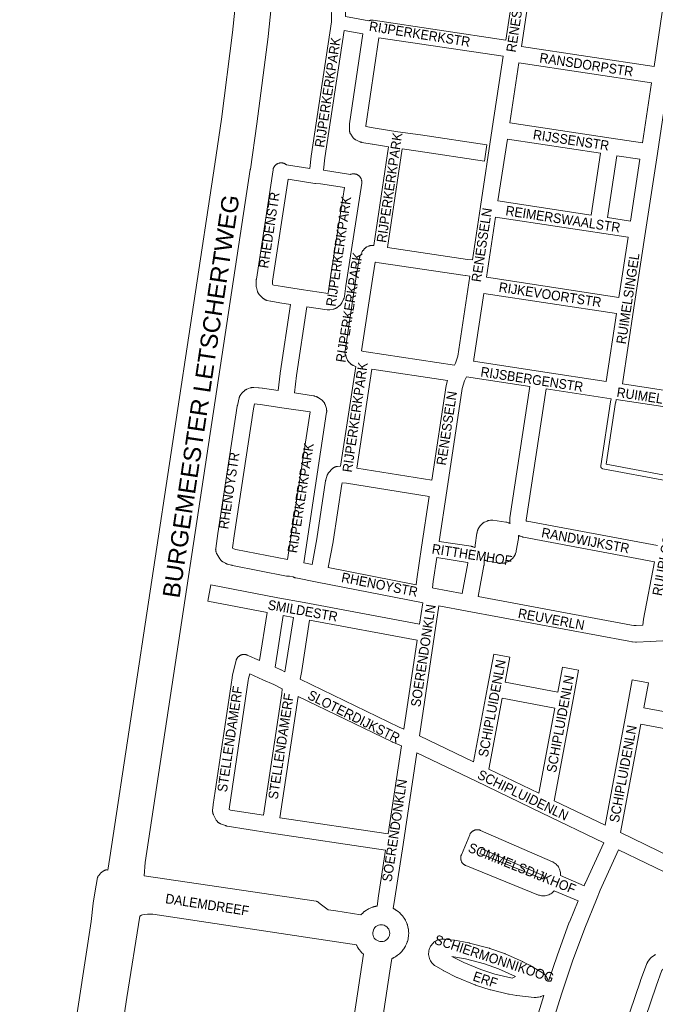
# Model space of a CAD drawing. Header units: metres. Extents: x 123819 to 142731, y 393440 to 405763.
# Tile 22 of 256: x 126184 to 126688, y 399306 to 400087. Entities that reach past the tile are written whole.
import ezdxf
from ezdxf.enums import TextEntityAlignment as Align

# ---------------------------------------------------------------- set-up
doc = ezdxf.new("R2010")
doc.units = ezdxf.units.M
doc.header["$MEASUREMENT"] = 0
for name, color, linetype, lineweight in [('gs-anno-wegen algemeen tekst', 7, 'Continuous', 0), ('gs-knt-aanvullende hoofdweg', 7, 'Continuous', 0), ('gs-knt-fietspaden', 7, 'Continuous', 0), ('gs-knt-hoofdweg', 7, 'Continuous', 0), ('gs-knt-paden', 7, 'Continuous', 0), ('gs-knt-wegen algemeen', 7, 'Continuous', 0)]:
    doc.layers.add(name, color=color, linetype=linetype, lineweight=lineweight)
doc.styles.add('1.25mm', font='arial.ttf', dxfattribs={"height": 0.002})
doc.styles.add('Style-Arial', font='arial.ttf')

msp = doc.modelspace()

# ---------------------------------------------------------------- linework, layer by layer
at = {"layer": 'gs-anno-wegen algemeen tekst', "color": 7, "linetype": 'Continuous', "flags": 128}
for points in [[(126486.35, 400193.99), (126452.88, 400198.5), (126451.7, 400198.18), (126451.12, 400197.11), (126446.45, 400146.56), (126442.26, 400100), (126441.99, 400089.46), (126460.53, 400086.15)], [(126430.92, 400085.69), (126431.25, 400100.46)], [(126413.76, 399968.97), (126414.82, 399978.62), (126414.85, 399978.84), (126430.87, 400085.35), (126430.92, 400085.68)], [(126430.92, 400085.68), (126430.92, 400085.69), (126430.92, 400085.69)], [(126430.92, 400085.68), (126430.92, 400085.69), (126430.92, 400085.69)], [(126440.97, 400078.45), (126425.76, 399977.31), (126424.7, 399967.58), (126445.88, 399964.21)], [(126455.76, 400075.8), (126440.97, 400078.45)], [(126464.47, 399907.86), (126476.16, 399986.15)], [(126487.06, 399984.51), (126475.39, 399906.33)], [(126395.29, 399971.85), (126413.76, 399968.97)], [(126395.29, 399971.85), (126395.29, 399971.85)], [(126417.76, 399957.2), (126396.62, 399960.49)], [(126417.77, 399957.2), (126417.77, 399957.2), (126417.76, 399957.2)], [(126417.77, 399957.2), (126417.77, 399957.2), (126417.76, 399957.2)], [(126441.17, 399953.8), (126422.32, 399956.8), (126418.15, 399957.15), (126418.04, 399957.16), (126418.02, 399957.16), (126417.88, 399957.18), (126417.77, 399957.2)], [(126417.78, 399957.2), (126417.77, 399957.2)]]:
    msp.add_lwpolyline(points, dxfattribs=at)
at = {"layer": 'gs-knt-aanvullende hoofdweg', "color": 7, "linetype": 'Continuous', "flags": 128}
for points in [[(126419.35, 399101.17), (126456.45, 399345.69), (126455.05, 399346.95), (126453.89, 399348.21), (126453.77, 399348.34), (126453.61, 399348.53), (126453.35, 399348.87), (126452.61, 399349.84), (126451.6, 399351.43), (126450.96, 399352.66), (126450.83, 399352.9), (126450.77, 399353.02), (126450.73, 399353.1), (126440.16, 399354.7), (126289.21, 399377.61), (126284.91, 399377.61), (126282.84, 399377.36), (126281.08, 399376.99), (126280.36, 399376.68), (126279, 399375.92)], [(126428.28, 399380.94), (126434.44, 399380.01), (126434.44, 399380.01), (126434.44, 399380.01)], [(126428.28, 399380.94), (126428.28, 399380.94)], [(126434.44, 399380.01), (126454.27, 399377), (126454.29, 399377.03), (126454.32, 399377.05), (126454.34, 399377.08), (126454.54, 399377.28), (126454.64, 399377.37), (126455.66, 399378.38), (126456.44, 399379.07), (126456.67, 399379.28), (126456.69, 399379.29), (126456.7, 399379.3), (126456.96, 399379.51), (126456.99, 399379.53), (126457.02, 399379.55), (126457.24, 399379.71), (126457.36, 399379.79), (126458.74, 399380.76), (126459.46, 399381.19), (126459.63, 399381.29), (126459.7, 399381.34), (126459.75, 399381.37), (126460.05, 399381.53), (126460.07, 399381.54), (126460.4, 399381.72), (126460.43, 399381.73), (126460.56, 399381.8), (126460.99, 399382.01), (126462.19, 399382.55), (126462.95, 399382.84), (126463.01, 399382.86), (126463.06, 399382.88), (126463.34, 399382.98), (126463.4, 399383), (126463.84, 399383.14), (126463.95, 399383.18), (126464.03, 399383.2), (126464.51, 399383.35), (126464.86, 399383.45), (126465.22, 399383.54), (126465.77, 399383.65), (126465.92, 399383.69), (126466.09, 399383.72), (126466.48, 399383.8), (126466.53, 399383.81), (126466.85, 399383.87), (126466.91, 399383.87), (126466.94, 399383.88), (126467.08, 399383.9)], [(126479.95, 399381.94), (126479.98, 399381.93), (126480.02, 399381.91), (126480.09, 399381.88), (126480.37, 399381.74), (126480.44, 399381.7), (126480.47, 399381.69), (126480.63, 399381.6), (126480.8, 399381.5), (126481.04, 399381.37), (126482.03, 399380.78), (126482.09, 399380.75), (126482.18, 399380.69), (126482.22, 399380.67), (126482.23, 399380.66), (126482.33, 399380.6), (126482.35, 399380.58), (126482.61, 399380.4), (126482.62, 399380.4), (126483.72, 399379.61), (126485.13, 399378.42), (126485.4, 399378.16), (126485.42, 399378.14), (126485.45, 399378.11), (126486.25, 399377.31), (126486.43, 399377.12), (126486.44, 399377.1), (126486.48, 399377.07), (126486.7, 399376.82), (126487.5, 399375.86), (126487.62, 399375.71), (126487.68, 399375.63), (126487.69, 399375.61), (126487.77, 399375.5), (126487.82, 399375.44), (126487.84, 399375.4), (126487.88, 399375.35), (126488.68, 399374.21), (126489.61, 399372.62), (126489.75, 399372.35), (126490.41, 399370.96), (126490.97, 399369.49), (126490.99, 399369.44), (126491.01, 399369.38), (126491.06, 399369.24), (126491.09, 399369.13), (126491.11, 399369.1), (126491.12, 399369.03), (126491.14, 399368.98), (126491.17, 399368.88), (126491.21, 399368.75), (126491.57, 399367.47), (126491.82, 399366.18), (126491.84, 399366.08), (126491.86, 399365.95), (126491.88, 399365.85), (126491.89, 399365.8), (126491.92, 399365.67), (126491.93, 399365.53), (126491.94, 399365.49), (126491.94, 399365.48), (126491.95, 399365.43), (126491.96, 399365.31), (126491.97, 399365.21), (126492.12, 399363.84), (126492.15, 399362.42), (126492.16, 399362.29), (126492.16, 399362.22), (126492.16, 399362.17), (126492.16, 399362.1), (126492.16, 399362.03), (126492.16, 399362), (126492.16, 399361.9), (126492.15, 399361.87), (126492.15, 399361.8), (126492.15, 399361.78), (126492.13, 399361.46), (126492.12, 399361.38), (126492, 399359.86), (126491.87, 399358.9), (126491.84, 399358.72), (126491.82, 399358.59), (126491.82, 399358.56), (126491.81, 399358.52), (126491.75, 399358.18), (126491.74, 399358.14), (126491.65, 399357.77), (126491.12, 399355.86), (126491.05, 399355.63), (126491.05, 399355.62), (126490.94, 399355.32), (126490.93, 399355.3), (126490.41, 399353.94), (126489.66, 399352.33), (126489.64, 399352.29), (126489.5, 399351.99), (126489.49, 399351.96), (126489.33, 399351.67), (126489.32, 399351.64), (126489.14, 399351.35), (126489.13, 399351.33), (126488.37, 399350.11), (126488.13, 399349.75), (126487.87, 399349.4), (126487.34, 399348.74), (126487.3, 399348.69), (126487.28, 399348.67), (126487.27, 399348.66), (126487.21, 399348.58), (126487.07, 399348.41), (126486.97, 399348.31), (126486.92, 399348.25), (126486.1, 399347.31), (126484.81, 399346.05), (126483.41, 399344.91), (126482.73, 399344.44), (126482.6, 399344.35), (126482.36, 399344.19), (126482.35, 399344.18), (126481.93, 399343.89), (126481.22, 399343.48), (126480.36, 399343.01), (126480.06, 399342.86), (126479.77, 399342.72), (126479.24, 399342.49), (126479.09, 399342.43), (126478.72, 399342.26), (126477.2, 399332.25), (126461.55, 399229.1)], [(126469.29, 399355.8), (126470.79, 399355.7), (126471.08, 399355.74), (126471.81, 399355.83), (126472.89, 399356.16), (126473.9, 399356.67), (126474.8, 399357.33), (126475.59, 399358.13), (126476.16, 399358.97), (126476.81, 399360.45), (126476.99, 399361.12), (126477.01, 399361.22), (126477.11, 399362.28), (126477.04, 399363.4), (126476.78, 399364.49), (126476.34, 399365.53), (126475.74, 399366.47), (126474.98, 399367.31), (126474.01, 399368.07), (126473.5, 399368.37), (126472.7, 399368.71), (126471.34, 399369.03), (126470.39, 399369.11), (126469.27, 399369.01), (126468.18, 399368.73), (126467.16, 399368.27), (126466.22, 399367.65), (126465.41, 399366.89), (126465.38, 399366.84), (126464.87, 399366.18), (126464.76, 399366.02), (126464.48, 399365.5), (126464.43, 399365.41), (126464.39, 399365.33), (126464.37, 399365.3), (126464.35, 399365.26), (126464.19, 399364.93), (126463.86, 399363.92), (126463.7, 399362.8), (126463.7, 399362.8), (126463.72, 399361.76), (126463.72, 399361.75), (126463.79, 399361.35), (126463.8, 399361.31), (126463.81, 399361.25), (126463.88, 399360.9), (126463.88, 399360.9), (126463.95, 399360.54), (126464.33, 399359.52), (126464.9, 399358.55), (126465.62, 399357.69), (126466.38, 399357.03), (126467.83, 399356.22), (126468.48, 399355.97), (126469.28, 399355.8), (126469.28, 399355.8), (126469.29, 399355.8)]]:
    msp.add_lwpolyline(points, dxfattribs=at)
at = {"layer": 'gs-knt-fietspaden', "color": 7, "linetype": 'Continuous', "flags": 128}
for points in [[(126225.79, 399276.84), (126240.19, 399371.8), (126241.91, 399386.27), (126241.93, 399386.41), (126244.16, 399400.39), (126244.17, 399400.48), (126244.19, 399400.56), (126245.47, 399406.65), (126245.51, 399406.81), (126245.56, 399406.97), (126245.61, 399407.12), (126245.67, 399407.28), (126245.74, 399407.43), (126245.81, 399407.58), (126245.89, 399407.72), (126245.98, 399407.86), (126246.07, 399407.99), (126246.17, 399408.12), (126246.28, 399408.25), (126247.97, 399410.15), (126248.07, 399410.27), (126248.18, 399410.38), (126248.29, 399410.48), (126248.41, 399410.58), (126248.54, 399410.67), (126248.66, 399410.76), (126250.57, 399412.01), (126250.71, 399412.1), (126250.86, 399412.19), (126251.01, 399412.26), (126251.17, 399412.33), (126251.33, 399412.39), (126251.5, 399412.45), (126251.66, 399412.49), (126251.83, 399412.53), (126252, 399412.56), (126252.17, 399412.58), (126252.34, 399412.59), (126252.51, 399412.59), (126252.68, 399412.59), (126252.85, 399412.57), (126253.47, 399412.51)], [(126282.35, 399407.95), (126418.81, 399387.74), (126418.97, 399387.71), (126419.13, 399387.67), (126419.29, 399387.63), (126419.44, 399387.58), (126419.6, 399387.52), (126419.75, 399387.46), (126419.9, 399387.39), (126420.04, 399387.31), (126420.18, 399387.22), (126420.32, 399387.13), (126420.45, 399387.03), (126422.04, 399385.8), (126422.04, 399385.79), (126422.05, 399385.79), (126428.28, 399380.94)], [(126428.28, 399380.94), (126428.28, 399380.94)]]:
    msp.add_lwpolyline(points, dxfattribs=at)
at = {"layer": 'gs-knt-hoofdweg', "color": 7, "linetype": 'Continuous', "flags": 128}
for points in [[(126400.98, 400417.71), (126400.63, 400404.81), (126399.96, 400354.74), (126399.95, 400354.61), (126398.55, 400307.4), (126398.55, 400307.28), (126396.4, 400260.09), (126396.4, 400259.96), (126393.51, 400212.74), (126393.5, 400212.58), (126387.9, 400143.21), (126387.88, 400143.02), (126380.66, 400073.72), (126380.64, 400073.53), (126371.82, 400004.43), (126371.81, 400004.3), (126366.57, 399968.33), (126366.56, 399968.28), (126283.14, 399418.47), (126282.35, 399407.95)], [(126253.47, 399412.51), (126255.08, 399422.57), (126338.53, 399972.47), (126343.73, 400008.2), (126352.49, 400076.89), (126359.66, 400145.72)], [(126279, 399375.92), (126268.54, 399311.33), (126262.57, 399271.04), (126262.51, 399270.73), (126262.45, 399270.41), (126260.03, 399260), (126251.98, 399216.64), (126243.87, 399157.63), (126243.86, 399157.51), (126228.83, 399058.9), (126213.81, 398958.14), (126213.8, 398958.07), (126199.54, 398868.18), (126199.53, 398868.13), (126187.43, 398795.2), (126183.63, 398769.06)]]:
    msp.add_lwpolyline(points, dxfattribs=at)
at = {"layer": 'gs-knt-paden', "color": 7, "linetype": 'Continuous', "flags": 128}
for points in [[(126697.13, 399721.24), (126646.16, 399730.77), (126646.07, 399730.79), (126645.98, 399730.82), (126645.88, 399730.85), (126645.79, 399730.88), (126645.7, 399730.92), (126645.62, 399730.96), (126645.53, 399731.01), (126645.45, 399731.06), (126645.37, 399731.11), (126645.29, 399731.17), (126645.22, 399731.23), (126645.15, 399731.29), (126645.08, 399731.36), (126645.01, 399731.43), (126644.95, 399731.51), (126644.89, 399731.59), (126644.84, 399731.67), (126644.79, 399731.75), (126644.74, 399731.83), (126644.7, 399731.92), (126644.66, 399732.01), (126644.63, 399732.1), (126644.6, 399732.19), (126644.58, 399732.29), (126644.56, 399732.38), (126644.54, 399732.48), (126644.53, 399732.57), (126644.52, 399732.67), (126644.52, 399732.76), (126644.53, 399732.86), (126644.53, 399732.96), (126644.55, 399733.05), (126652.35, 399784.01), (126652.66, 399786.32)], [(126656.63, 399785.72), (126656.33, 399783.46), (126656.32, 399783.42), (126648.81, 399734.37), (126697.93, 399725.18), (126697.99, 399725.17), (126698.06, 399725.15), (126699.69, 399724.74)]]:
    msp.add_lwpolyline(points, dxfattribs=at)
at = {"layer": 'gs-knt-wegen algemeen', "color": 7, "linetype": 'Continuous', "flags": 128}
for points in [[(126569.14, 400070.88), (126575.96, 400115.86), (126574.3, 400122.46), (126574.26, 400122.58), (126563.9, 400167.31)], [(126715.49, 400152.6), (126708.22, 400104.69), (126698.62, 400041.42), (126689.43, 399980.81), (126680.04, 399918.92), (126670.85, 399858.32), (126661.72, 399798.11)], [(126589.11, 400116.18), (126589.11, 400116.07), (126589.1, 400115.78), (126589.07, 400115.49), (126589.03, 400115.21), (126581.54, 400065.76)], [(126686.73, 400049.81), (126694.37, 400100.21)], [(126460.53, 400086.15), (126460.57, 400086.16), (126460.72, 400086.22), (126460.87, 400086.27), (126461.02, 400086.32), (126461.17, 400086.37), (126461.33, 400086.41), (126461.48, 400086.45), (126461.63, 400086.48), (126461.79, 400086.51), (126461.95, 400086.54), (126462.1, 400086.56), (126462.26, 400086.58), (126462.41, 400086.6), (126462.58, 400086.61), (126462.73, 400086.62), (126462.89, 400086.62), (126463.05, 400086.62), (126463.21, 400086.62), (126463.36, 400086.61), (126463.53, 400086.6), (126463.68, 400086.58), (126463.84, 400086.56), (126463.92, 400086.55)], [(126463.92, 400086.55), (126463.93, 400086.55), (126463.93, 400086.55)], [(126463.92, 400086.55), (126463.93, 400086.55), (126463.93, 400086.55)], [(126463.93, 400086.55), (126569.14, 400070.88)], [(126476.16, 399986.15), (126463.42, 399988.18), (126463.3, 399988.2), (126455.05, 399989.67), (126454.77, 399989.73), (126454.49, 399989.8), (126454.22, 399989.88), (126453.95, 399989.97), (126453.68, 399990.08), (126453.42, 399990.19), (126450.27, 399991.67), (126450, 399991.81), (126449.74, 399991.95), (126449.49, 399992.11), (126449.24, 399992.28), (126449, 399992.46), (126448.77, 399992.66), (126448.54, 399992.86), (126448.33, 399993.07), (126448.13, 399993.29), (126447.94, 399993.53), (126447.76, 399993.77), (126447.59, 399994.01), (126446.15, 399996.23), (126445.98, 399996.5), (126445.83, 399996.77), (126445.7, 399997.05), (126445.57, 399997.33), (126445.46, 399997.62), (126445.37, 399997.92), (126445.29, 399998.22), (126445.22, 399998.52), (126445.17, 399998.82), (126445.13, 399999.13), (126445.1, 399999.44), (126445.1, 399999.75), (126445.1, 400000.06), (126445.26, 400003.71), (126445.27, 400003.93), (126445.3, 400004.15), (126445.32, 400004.37), (126455.76, 400075.8)], [(126567.19, 400058.01), (126468.47, 400072.71)], [(126581.54, 400065.76), (126686.73, 400049.81)], [(126542.69, 399896.4), (126549.11, 399938.78), (126558.5, 400000.67), (126567.19, 400058.01)], [(126579.59, 400052.89), (126572.35, 400005.16)], [(126684.77, 400036.94), (126579.59, 400052.89)], [(126677.53, 399989.2), (126684.77, 400036.94)], [(126572.35, 400005.16), (126652.79, 399992.96), (126677.53, 399989.2)], [(126570.4, 399992.28), (126562.96, 399943.27)], [(126644.39, 399981.06), (126570.4, 399992.28)], [(126552.27, 399974.83), (126552.27, 399974.83), (126499.64, 399982.73), (126487.06, 399984.51)], [(126636.88, 399932.05), (126644.39, 399981.06)], [(126657.26, 399979.11), (126649.76, 399930.1)], [(126675.58, 399976.33), (126657.26, 399979.11)], [(126398.53, 399861.13), (126390, 399862.41), (126389.86, 399862.43), (126382.9, 399863.63), (126382.72, 399863.66), (126382.53, 399863.71), (126379.73, 399864.36), (126379.43, 399864.44), (126379.13, 399864.53), (126378.84, 399864.63), (126378.56, 399864.75), (126378.27, 399864.89), (126378, 399865.04), (126377.73, 399865.2), (126377.47, 399865.37), (126377.22, 399865.55), (126376.98, 399865.75), (126376.75, 399865.96), (126374.06, 399868.49), (126373.83, 399868.71), (126373.62, 399868.95), (126373.42, 399869.19), (126373.22, 399869.44), (126373.05, 399869.71), (126372.88, 399869.98), (126372.73, 399870.26), (126372.59, 399870.54), (126372.47, 399870.83), (126372.36, 399871.13), (126372.26, 399871.43), (126371.33, 399874.68), (126371.25, 399874.98), (126371.19, 399875.28), (126371.14, 399875.58), (126371.11, 399875.88), (126371.09, 399876.19), (126371.08, 399876.5), (126371.09, 399876.8), (126371.27, 399880.46), (126371.29, 399880.68), (126371.31, 399880.89), (126371.34, 399881.11), (126384.59, 399967.92), (126384.64, 399968.23), (126384.71, 399968.53), (126384.79, 399968.84), (126384.89, 399969.14), (126385.01, 399969.43), (126385.14, 399969.72), (126385.28, 399970), (126385.43, 399970.27), (126385.6, 399970.54), (126385.78, 399970.8), (126385.97, 399971.04), (126386.18, 399971.28), (126386.39, 399971.51), (126386.62, 399971.73), (126386.86, 399971.94), (126387.1, 399972.13), (126387.36, 399972.32), (126387.62, 399972.49), (126387.89, 399972.64), (126388.17, 399972.79), (126388.46, 399972.92), (126388.75, 399973.04), (126389.05, 399973.14), (126389.35, 399973.23), (126389.66, 399973.3), (126389.97, 399973.36), (126390.28, 399973.4), (126390.59, 399973.43), (126390.91, 399973.44), (126391.22, 399973.44), (126391.53, 399973.42), (126391.85, 399973.39), (126392.16, 399973.34), (126392.47, 399973.28), (126392.77, 399973.21), (126393.07, 399973.11), (126393.37, 399973.01), (126393.66, 399972.89), (126393.94, 399972.75), (126394.22, 399972.6), (126394.49, 399972.44), (126394.75, 399972.27), (126395.01, 399972.08), (126395.25, 399971.88), (126395.29, 399971.85)], [(126395.29, 399971.85), (126395.29, 399971.85)], [(126668.15, 399927.31), (126675.58, 399976.33)], [(126445.88, 399964.21), (126445.99, 399964.26), (126446.28, 399964.37), (126446.59, 399964.47), (126446.9, 399964.55), (126447.21, 399964.62), (126447.52, 399964.67), (126447.84, 399964.71), (126448.16, 399964.73), (126448.48, 399964.74), (126448.8, 399964.73), (126449.12, 399964.7), (126449.43, 399964.66), (126449.75, 399964.6), (126450.06, 399964.53), (126450.37, 399964.44), (126450.67, 399964.34), (126450.97, 399964.23), (126451.26, 399964.09), (126451.54, 399963.95), (126451.82, 399963.79), (126452.09, 399963.62), (126452.35, 399963.43), (126452.6, 399963.23), (126452.84, 399963.02), (126453.07, 399962.8), (126453.29, 399962.57), (126453.5, 399962.32), (126453.69, 399962.07), (126453.88, 399961.81), (126454.04, 399961.54), (126454.2, 399961.26), (126454.34, 399960.97), (126454.47, 399960.68), (126454.58, 399960.38), (126454.68, 399960.08), (126454.76, 399959.77), (126454.83, 399959.46), (126454.89, 399959.14), (126454.92, 399958.82), (126454.94, 399958.51), (126454.95, 399958.19), (126454.94, 399957.87), (126454.91, 399957.55), (126454.87, 399957.23), (126442.29, 399875.85), (126442.29, 399875.85), (126442.29, 399875.85)], [(126396.62, 399960.49), (126384.26, 399879.47), (126384.15, 399877.23), (126384.28, 399876.75), (126384.4, 399876.64), (126385.3, 399876.43), (126392, 399875.27), (126406.89, 399873.04)], [(126406.9, 399873.04), (126428.27, 399869.85), (126428.29, 399869.86), (126428.42, 399870.12), (126429.39, 399877.6), (126429.41, 399877.76), (126441.17, 399953.8)], [(126562.96, 399943.27), (126636.88, 399932.05)], [(126561.01, 399930.39), (126554.61, 399888.17), (126553.77, 399882.66)], [(126666.19, 399914.44), (126561.01, 399930.39)], [(126649.76, 399930.1), (126668.15, 399927.31)], [(126415.63, 399654.93), (126419.31, 399675.19), (126426.24, 399721.12), (126426.29, 399721.38), (126426.34, 399721.63), (126426.41, 399721.89), (126426.48, 399722.14), (126427.59, 399725.59), (126427.69, 399725.88), (126427.81, 399726.17), (126427.93, 399726.45), (126428.07, 399726.72), (126428.23, 399726.98), (126428.39, 399727.24), (126428.57, 399727.49), (126428.76, 399727.74), (126428.96, 399727.97), (126431.25, 399730.5), (126431.47, 399730.73), (126431.69, 399730.94), (126431.93, 399731.15), (126432.18, 399731.34), (126432.43, 399731.53), (126432.7, 399731.69), (126432.97, 399731.85), (126433.25, 399731.99), (126433.53, 399732.12), (126433.82, 399732.24), (126434.12, 399732.34), (126434.42, 399732.43), (126434.73, 399732.5), (126435.03, 399732.56), (126435.34, 399732.6), (126435.66, 399732.63), (126438.02, 399732.78), (126450.13, 399812.03), (126448.08, 399812.83), (126447.81, 399812.94), (126447.56, 399813.06), (126447.3, 399813.19), (126447.06, 399813.33), (126446.81, 399813.49), (126446.58, 399813.65), (126446.35, 399813.82), (126446.14, 399814.01), (126445.93, 399814.2), (126445, 399815.09), (126444.78, 399815.31), (126444.58, 399815.54), (126444.39, 399815.77), (126444.2, 399816.01), (126444.03, 399816.27), (126443.87, 399816.53), (126443.73, 399816.79), (126443.59, 399817.06), (126443.47, 399817.34), (126442.07, 399820.81), (126441.96, 399821.11), (126441.86, 399821.41), (126441.78, 399821.71), (126441.71, 399822.02), (126441.66, 399822.33), (126441.62, 399822.65), (126441.6, 399822.96), (126441.59, 399823.28), (126441.6, 399823.59), (126441.63, 399823.91), (126441.67, 399824.22), (126450.55, 399883.26), (126450.57, 399883.35), (126452.55, 399895.37), (126452.59, 399895.6), (126452.64, 399895.82), (126453.16, 399898), (126453.23, 399898.28), (126453.32, 399898.56), (126453.42, 399898.83), (126453.53, 399899.1), (126454.99, 399902.45), (126455.12, 399902.73), (126455.27, 399903.01), (126455.43, 399903.28), (126455.6, 399903.54), (126455.79, 399903.8), (126455.99, 399904.04), (126456.19, 399904.28), (126457.22, 399905.38), (126457.42, 399905.58), (126457.63, 399905.78), (126457.84, 399905.96), (126458.07, 399906.14), (126458.3, 399906.31), (126458.54, 399906.46), (126458.78, 399906.61), (126459.04, 399906.74), (126459.29, 399906.87), (126460.47, 399907.4), (126460.75, 399907.52), (126461.03, 399907.62), (126461.32, 399907.71), (126461.61, 399907.79), (126461.9, 399907.86), (126462.2, 399907.91), (126462.5, 399907.95), (126462.8, 399907.97), (126463.11, 399907.98), (126463.41, 399907.97), (126463.71, 399907.95), (126464.01, 399907.92), (126464.47, 399907.86)], [(126658.95, 399866.71), (126666.19, 399914.44)], [(126475.39, 399906.33), (126538.83, 399896.88), (126542.69, 399896.4)], [(126540.73, 399883.52), (126537.13, 399883.97), (126536.98, 399883.99), (126468.75, 399894.16), (126465.75, 399894.56), (126465.69, 399894.42), (126465.36, 399893.03), (126463.42, 399881.28), (126454.83, 399824.22), (126456.39, 399823.83), (126458.46, 399823.52), (126528.5, 399813.02)], [(126528.5, 399813.02), (126529.12, 399814.08), (126529.37, 399814.51), (126531.13, 399820.21), (126539.92, 399878.18), (126540.73, 399883.52)], [(126553.77, 399882.66), (126658.95, 399866.71)], [(126442.29, 399875.85), (126441.19, 399867.35), (126441.14, 399867.05), (126441.08, 399866.74), (126441, 399866.44), (126440.91, 399866.14), (126440.81, 399865.85), (126440.69, 399865.56), (126440.56, 399865.28), (126439.1, 399862.36), (126438.95, 399862.09), (126438.79, 399861.82), (126438.62, 399861.56), (126438.44, 399861.3), (126438.24, 399861.06), (126438.03, 399860.83), (126437.81, 399860.61), (126437.59, 399860.39), (126437.35, 399860.19), (126437.1, 399860), (126435.09, 399858.55), (126434.83, 399858.37), (126434.57, 399858.2), (126434.3, 399858.05), (126434.02, 399857.91), (126433.73, 399857.79), (126433.44, 399857.68), (126433.14, 399857.58), (126432.84, 399857.5), (126432.54, 399857.43), (126429.7, 399856.86), (126429.42, 399856.82), (126429.15, 399856.78), (126428.87, 399856.75), (126428.59, 399856.74), (126428.31, 399856.74), (126428.03, 399856.75), (126427.75, 399856.77), (126427.47, 399856.81), (126411.4, 399859.21), (126403.21, 399804.84), (126401.58, 399790.9), (126416.6, 399788.65), (126416.91, 399788.59), (126417.21, 399788.53), (126417.52, 399788.44), (126418.74, 399788.07), (126419.03, 399787.97), (126419.32, 399787.86), (126419.61, 399787.74), (126419.89, 399787.6), (126420.16, 399787.45), (126420.42, 399787.28), (126420.68, 399787.1), (126423.44, 399785.09), (126423.7, 399784.9), (126423.94, 399784.69), (126424.17, 399784.48), (126424.39, 399784.25), (126424.6, 399784.01), (126424.8, 399783.76), (126424.98, 399783.51), (126425.15, 399783.24), (126425.31, 399782.97), (126425.46, 399782.68), (126425.59, 399782.4), (126425.71, 399782.1), (126425.81, 399781.8), (126426.85, 399778.56), (126426.93, 399778.27), (126427, 399777.98), (126427.06, 399777.69), (126427.1, 399777.39), (126427.13, 399777.09), (126427.15, 399776.8), (126427.15, 399776.5), (126427.14, 399776.2), (126427.12, 399775.9), (126427.08, 399775.6), (126408.93, 399656.23)], [(126406.89, 399873.04), (126406.89, 399873.04), (126406.9, 399873.04)], [(126406.89, 399873.04), (126406.89, 399873.04), (126406.9, 399873.04)], [(126551.82, 399869.79), (126543.93, 399817.77), (126543.89, 399817.53), (126543.84, 399817.29), (126543.78, 399817.06), (126543.72, 399816.82), (126543.48, 399816.05)], [(126657, 399853.83), (126551.82, 399869.79)], [(126388.69, 399792.83), (126390.29, 399806.47), (126390.32, 399806.68), (126398.53, 399861.13)], [(126648.84, 399800.07), (126657, 399853.83)], [(126543.48, 399816.05), (126596.65, 399807.99)], [(126522.86, 399800.7), (126462.94, 399809.68), (126450.96, 399731.3), (126510.48, 399721.69)], [(126596.65, 399807.99), (126648.84, 399800.07)], [(126510.48, 399721.69), (126521.88, 399796.87), (126522.86, 399800.7)], [(126537.51, 399802.64), (126536.32, 399800.6), (126534.7, 399794.56), (126522.36, 399713.24), (126516.28, 399673.16)], [(126588.26, 399796.09), (126538.13, 399803.69), (126537.51, 399802.65)], [(126537.51, 399802.65), (126537.51, 399802.64), (126537.51, 399802.64)], [(126537.51, 399802.65), (126537.51, 399802.64), (126537.51, 399802.64)], [(126502.44, 399624.64), (126502.44, 399624.64), (126419.61, 399640.89), (126402.56, 399644.21), (126402.25, 399644.27), (126401.94, 399644.36), (126401.64, 399644.46), (126401.34, 399644.57), (126401.05, 399644.7), (126400.76, 399644.84), (126400.48, 399645), (126397.58, 399645.57), (126397.26, 399645.53), (126396.94, 399645.51), (126396.62, 399645.5), (126396.3, 399645.51), (126395.99, 399645.53), (126395.67, 399645.57), (126395.35, 399645.62), (126352.34, 399654.07), (126352.07, 399654.13), (126351.8, 399654.2), (126348.29, 399655.21), (126347.99, 399655.3), (126347.7, 399655.41), (126347.42, 399655.53), (126347.14, 399655.66), (126346.87, 399655.81), (126344.83, 399656.97), (126344.57, 399657.12), (126344.32, 399657.29), (126344.07, 399657.47), (126343.83, 399657.66), (126343.61, 399657.86), (126343.39, 399658.08), (126343.18, 399658.3), (126342.99, 399658.53), (126342.8, 399658.77), (126342.63, 399659.02), (126342.46, 399659.28), (126339.99, 399663.4), (126339.83, 399663.68), (126339.69, 399663.96), (126339.56, 399664.25), (126339.45, 399664.54), (126339.35, 399664.84), (126339.27, 399665.14), (126339.19, 399665.45), (126339.14, 399665.76), (126339.1, 399666.08), (126339.07, 399666.39), (126339.06, 399666.7), (126339.07, 399667.02), (126339.09, 399667.33), (126339.13, 399667.65), (126340.77, 399679.44), (126340.78, 399679.52), (126356.16, 399780.42), (126356.2, 399780.68), (126356.26, 399780.93), (126357.68, 399786.97), (126357.76, 399787.27), (126357.85, 399787.57), (126357.96, 399787.87), (126358.08, 399788.15), (126358.21, 399788.43), (126358.36, 399788.71), (126358.52, 399788.98), (126358.7, 399789.23), (126358.88, 399789.49), (126360.04, 399790.97), (126360.23, 399791.2), (126360.44, 399791.43), (126360.65, 399791.65), (126360.88, 399791.86), (126361.83, 399792.69), (126362.05, 399792.88), (126362.28, 399793.05), (126362.52, 399793.22), (126362.76, 399793.37), (126363.01, 399793.51), (126363.27, 399793.65), (126363.53, 399793.77), (126363.79, 399793.87), (126366.52, 399794.92), (126366.81, 399795.02), (126367.11, 399795.11), (126367.42, 399795.19), (126367.73, 399795.25), (126368.04, 399795.3), (126368.35, 399795.33), (126368.67, 399795.34), (126368.98, 399795.35), (126369.3, 399795.33), (126373.1, 399795.07), (126373.27, 399795.05), (126373.45, 399795.03), (126375.97, 399794.72), (126376.13, 399794.7), (126388.69, 399792.83)], [(126572.59, 399687.41), (126572.4, 399688.4), (126572.36, 399688.67), (126572.32, 399688.94), (126572.3, 399689.21), (126572.29, 399689.49), (126572.29, 399689.76), (126572.3, 399690.04), (126572.38, 399691.22), (126572.4, 399691.49), (126572.44, 399691.77), (126588.26, 399796.09)], [(126601.14, 399794.14), (126585.35, 399690.09), (126585.35, 399690.01), (126585.44, 399689.55), (126585.65, 399689.33), (126586.12, 399689.18), (126689.42, 399669.86)], [(126652.66, 399786.32), (126601.14, 399794.14)], [(126661.72, 399798.11), (126713.09, 399790.32), (126713.31, 399790.29), (126713.52, 399790.24), (126713.73, 399790.19), (126714.71, 399789.94), (126714.96, 399789.87), (126715.21, 399789.79), (126715.33, 399789.75)], [(126699.69, 399724.74), (126709.59, 399777.68), (126656.63, 399785.72)], [(126393.41, 399778.96), (126393.41, 399778.96), (126374.29, 399781.81), (126372.02, 399782.09), (126369.94, 399782.23), (126368.99, 399778.2), (126353.66, 399677.6), (126352.34, 399668.13), (126352.73, 399667.48), (126355.13, 399666.79), (126396.15, 399658.73)], [(126393.42, 399778.96), (126393.42, 399778.96), (126393.41, 399778.96)], [(126393.42, 399778.96), (126393.42, 399778.96), (126393.41, 399778.96)], [(126396.15, 399658.73), (126413.95, 399775.88), (126393.42, 399778.96)], [(126508.52, 399708.82), (126442.78, 399719.43), (126439.37, 399719.7), (126439.04, 399718.65), (126432.16, 399673.15), (126432.13, 399672.96), (126428.41, 399652.43)], [(126498.13, 399638.75), (126498.71, 399643.23), (126498.72, 399643.34), (126502.43, 399668.65), (126508.52, 399708.82)], [(126516.28, 399673.16), (126541.68, 399669.28), (126541.97, 399669.23), (126542.27, 399669.17), (126542.55, 399669.09), (126542.84, 399669), (126543.12, 399668.89), (126543.39, 399668.77), (126544.31, 399668.36), (126544.94, 399668.82), (126544.93, 399668.95), (126544.92, 399669.24), (126544.93, 399669.54), (126544.95, 399669.84), (126544.98, 399670.14), (126546.34, 399679.75), (126546.39, 399680.03), (126546.44, 399680.3), (126546.51, 399680.57), (126546.85, 399681.82), (126546.93, 399682.08), (126547.02, 399682.34), (126547.12, 399682.6), (126547.23, 399682.85), (126547.36, 399683.09), (126547.84, 399684.02), (126547.99, 399684.3), (126548.15, 399684.56), (126548.33, 399684.82), (126548.52, 399685.07), (126548.72, 399685.31), (126548.93, 399685.54), (126550.38, 399687.04), (126550.6, 399687.25), (126550.83, 399687.46), (126551.07, 399687.66), (126551.32, 399687.84), (126551.58, 399688.01), (126551.84, 399688.17), (126552.12, 399688.32), (126552.4, 399688.45), (126554.3, 399689.31), (126554.59, 399689.43), (126554.88, 399689.53), (126555.17, 399689.63), (126555.47, 399689.71), (126555.78, 399689.77), (126556.08, 399689.82), (126557.12, 399689.96), (126557.42, 399689.99), (126557.72, 399690.01), (126558.02, 399690.02), (126558.32, 399690.01), (126558.62, 399689.99), (126558.92, 399689.96), (126569.09, 399688.51), (126569.35, 399688.47), (126569.62, 399688.42), (126569.88, 399688.35), (126571.1, 399688.02), (126571.37, 399687.94), (126571.62, 399687.85), (126571.88, 399687.75), (126572.13, 399687.64), (126572.38, 399687.52), (126572.59, 399687.41)], [(126579.26, 399675.53), (126577.51, 399665.66), (126577.46, 399665.39), (126577.39, 399665.12), (126577.32, 399664.85), (126576.93, 399663.62), (126576.84, 399663.36), (126576.74, 399663.1), (126576.63, 399662.84), (126576.51, 399662.59), (126576.38, 399662.35), (126575.86, 399661.44), (126575.7, 399661.17), (126575.53, 399660.91), (126575.35, 399660.66), (126575.15, 399660.42), (126574.94, 399660.19), (126574.73, 399659.97), (126573.22, 399658.52), (126573, 399658.31), (126572.76, 399658.11), (126572.51, 399657.92), (126572.26, 399657.75), (126571.99, 399657.59), (126571.72, 399657.44), (126571.45, 399657.3), (126571.16, 399657.17), (126569.23, 399656.39), (126568.94, 399656.28), (126568.64, 399656.18), (126568.34, 399656.1), (126568.04, 399656.03), (126567.73, 399655.98), (126567.42, 399655.94), (126566.38, 399655.83), (126566.08, 399655.81), (126565.79, 399655.8), (126565.49, 399655.8), (126565.19, 399655.82), (126564.89, 399655.85), (126564.6, 399655.9), (126554.78, 399657.63), (126554.55, 399657.68), (126554.32, 399657.73), (126554.1, 399657.79), (126553.07, 399658.09), (126552.77, 399658.19), (126552.56, 399658.26), (126552, 399657.85), (126552, 399657.57), (126551.98, 399655.3), (126551.97, 399655.01), (126551.95, 399654.73), (126551.92, 399654.44), (126551.87, 399654.16), (126547.27, 399629.56)], [(126579.23, 399677.96), (126579.23, 399677.93), (126579.28, 399677.64), (126579.32, 399677.34), (126579.35, 399677.04), (126579.36, 399676.73), (126579.35, 399676.43), (126579.34, 399676.13), (126579.3, 399675.83), (126579.26, 399675.53), (126579.26, 399675.53), (126579.26, 399675.53)], [(126687.03, 399657.06), (126583.31, 399676.46), (126583.04, 399676.52), (126582.76, 399676.59), (126582.49, 399676.67), (126580.76, 399677.24), (126580.49, 399677.33), (126580.23, 399677.43), (126579.98, 399677.55), (126579.73, 399677.67), (126579.48, 399677.81), (126579.23, 399677.96)], [(126514.36, 399660.28), (126511.61, 399641.5), (126510.93, 399636.25), (126511.92, 399636.06)], [(126534.47, 399631.93), (126538.97, 399655.99), (126538.97, 399656.48), (126538.82, 399656.55), (126514.36, 399660.28)], [(126408.93, 399656.23), (126415.63, 399654.93)], [(126428.41, 399652.43), (126498.13, 399638.75)], [(126677.78, 399606.63), (126678.49, 399611.36), (126678.53, 399611.59), (126687.03, 399657.06)], [(126511.92, 399636.06), (126511.92, 399636.06), (126511.93, 399636.06)], [(126511.92, 399636.06), (126511.92, 399636.06), (126511.93, 399636.06)], [(126511.93, 399636.06), (126511.96, 399636.05), (126534.47, 399631.93)], [(126547.27, 399629.56), (126668.94, 399606.8), (126670.84, 399606.51), (126672.52, 399606.4), (126677.78, 399606.63)], [(126409.37, 399624.61), (126500.86, 399607.62)], [(126500.86, 399607.62), (126503.39, 399624.46)], [(126502.45, 399624.64), (126502.45, 399624.64), (126502.44, 399624.64)], [(126502.45, 399624.64), (126502.45, 399624.64), (126502.44, 399624.64)], [(126503.39, 399624.46), (126502.45, 399624.64)], [(126516.19, 399622.04), (126512.74, 399599.03), (126512.74, 399599.02), (126512.74, 399599.02)], [(127043.87, 399529.22), (126993.59, 399538.61), (126930.68, 399550.38), (126870.43, 399561.65), (126808.89, 399573.17), (126748.64, 399584.44), (126698.92, 399593.74), (126693.26, 399594.28), (126683.71, 399593.86), (126672.73, 399593.38), (126672.5, 399593.37), (126672.26, 399593.37), (126672.02, 399593.38), (126669.71, 399593.53), (126669.43, 399593.56), (126669.15, 399593.6), (126666.86, 399593.95), (126666.65, 399593.98), (126538.49, 399617.95), (126516.19, 399622.04)], [(126473.8, 399428.23), (126381.5, 399442.06), (126381.45, 399442.07), (126348.09, 399447.35), (126347.83, 399447.39), (126347.56, 399447.45), (126347.29, 399447.53), (126347.03, 399447.61), (126346.77, 399447.7), (126342.95, 399449.17), (126342.67, 399449.29), (126342.39, 399449.42), (126342.11, 399449.57), (126341.85, 399449.72), (126341.59, 399449.89), (126341.34, 399450.08), (126341.1, 399450.27), (126340.86, 399450.47), (126340.64, 399450.69), (126340.43, 399450.92), (126340.23, 399451.15), (126340.04, 399451.4), (126339.86, 399451.65), (126339.7, 399451.91), (126339.55, 399452.18), (126337.38, 399456.25), (126337.24, 399456.54), (126337.11, 399456.82), (126336.99, 399457.12), (126336.9, 399457.41), (126336.81, 399457.72), (126336.74, 399458.02), (126336.69, 399458.33), (126336.65, 399458.64), (126336.62, 399458.96), (126336.61, 399459.27), (126336.62, 399459.58), (126336.64, 399459.9), (126337.01, 399464.03), (126337.03, 399464.22), (126337.05, 399464.41), (126352.03, 399564.9), (126352.08, 399565.19), (126352.46, 399567.16), (126352.53, 399567.46), (126355.25, 399578.59), (126355.33, 399578.9), (126355.43, 399579.2), (126355.54, 399579.49), (126355.67, 399579.78), (126355.81, 399580.06), (126355.96, 399580.34), (126356.12, 399580.6), (126356.3, 399580.86), (126356.49, 399581.11), (126356.7, 399581.35), (126356.91, 399581.58), (126357.13, 399581.81), (126357.37, 399582.01), (126357.61, 399582.21), (126357.87, 399582.4), (126358.13, 399582.57), (126358.4, 399582.73), (126358.68, 399582.88), (126358.97, 399583.01), (126359.26, 399583.13), (126359.55, 399583.23), (126359.86, 399583.32), (126360.16, 399583.4), (126360.47, 399583.46), (126360.78, 399583.51), (126361.09, 399583.54), (126361.41, 399583.55), (126361.72, 399583.55), (126362.04, 399583.54), (126362.35, 399583.51), (126362.66, 399583.46), (126362.97, 399583.4), (126363.28, 399583.33), (126363.58, 399583.24), (126363.88, 399583.13), (126364.17, 399583.02), (126373.9, 399578.79), (126379.84, 399616.8)], [(126392.64, 399614.41), (126386.24, 399573.4), (126390.73, 399571.41), (126391.01, 399571.28), (126393.98, 399569.8), (126394.51, 399572.77), (126400.77, 399612.94)], [(126400.77, 399612.94), (126392.64, 399614.41)], [(126413.58, 399610.59), (126407.36, 399570.69), (126407.34, 399570.56), (126406.14, 399563.79)], [(126498.93, 399594.74), (126413.58, 399610.59)], [(126512.74, 399599.02), (126500.73, 399519.01)], [(126488.37, 399524.35), (126498.93, 399594.74)], [(126350.81, 399460.1), (126377, 399455.95), (126391.57, 399552.64), (126391.94, 399556.27), (126385.33, 399559.56), (126376.42, 399563.5), (126366.06, 399568), (126365.21, 399564.51), (126364.88, 399562.84), (126349.96, 399462.68), (126349.78, 399460.67), (126349.89, 399460.45), (126350.81, 399460.1), (126350.81, 399460.1)], [(126406.14, 399563.79), (126484.54, 399525.89), (126488.37, 399524.35)], [(126404.37, 399550.18), (126389.87, 399453.97), (126475.76, 399441.1)], [(126486.38, 399511.11), (126479.47, 399513.89), (126479.27, 399513.98), (126479.07, 399514.07), (126404.37, 399550.18)], [(126566.35, 399548.72), (126555.82, 399492.45), (126595.41, 399473.36), (126608.06, 399540.91), (126566.35, 399548.72)], [(126660.08, 399442.19), (126700.41, 399422.74), (126718.77, 399520.36), (126676.19, 399528.33), (126660.08, 399442.19)], [(126475.76, 399441.1), (126486.38, 399511.11)], [(126498.7, 399505.54), (126487.65, 399432.72), (126481.19, 399390.09), (126479.95, 399381.94)], [(126646.91, 399434.08), (126597.42, 399457.94), (126545.68, 399482.88), (126498.7, 399505.54)], [(126626.5, 399388.04), (126607.45, 399396.04), (126607.08, 399395.58), (126606.92, 399395.4), (126606.76, 399395.22), (126606.59, 399395.05), (126606.42, 399394.88), (126605.69, 399394.27), (126604.91, 399393.73), (126604.08, 399393.26), (126603.22, 399392.85), (126602.33, 399392.53), (126601.41, 399392.28), (126600.48, 399392.11), (126599.53, 399392.03), (126598.58, 399392.02), (126597.63, 399392.1), (126596.7, 399392.26), (126595.78, 399392.5), (126595.51, 399392.59), (126595.25, 399392.69), (126537.48, 399416.01), (126537.2, 399416.13), (126536.92, 399416.27), (126536.64, 399416.42), (126536.38, 399416.58), (126536.12, 399416.76), (126535.87, 399416.95), (126535.63, 399417.15), (126535.4, 399417.36), (126535.18, 399417.58), (126534.97, 399417.81), (126534.78, 399418.05), (126534.59, 399418.31), (126534.42, 399418.57), (126534.26, 399418.83), (126534.11, 399419.11), (126533.98, 399419.39), (126533.85, 399419.68), (126533.75, 399419.97), (126533.66, 399420.27), (126533.58, 399420.57), (126533.52, 399420.88), (126533.47, 399421.19), (126533.43, 399421.5), (126533.42, 399421.81), (126533.41, 399422.12), (126533.42, 399422.44), (126533.45, 399422.75), (126533.49, 399423.06), (126533.55, 399423.36), (126533.62, 399423.67), (126533.7, 399423.97), (126533.8, 399424.26), (126533.92, 399424.56), (126540.6, 399440.52), (126540.73, 399440.81), (126540.87, 399441.09), (126541.02, 399441.36), (126541.19, 399441.62), (126541.37, 399441.88), (126541.56, 399442.13), (126541.76, 399442.36), (126541.98, 399442.59), (126542.2, 399442.81), (126542.44, 399443.01), (126542.69, 399443.21), (126542.94, 399443.39), (126543.2, 399443.56), (126543.47, 399443.72), (126543.75, 399443.86), (126544.04, 399443.99), (126544.33, 399444.11), (126544.62, 399444.21), (126544.92, 399444.3), (126545.23, 399444.37), (126545.53, 399444.43), (126545.84, 399444.47), (126546.15, 399444.5), (126546.47, 399444.52), (126546.78, 399444.52), (126547.09, 399444.5), (126547.4, 399444.47), (126547.71, 399444.42), (126548.02, 399444.36), (126548.32, 399444.29), (126548.62, 399444.2), (126548.92, 399444.09), (126549.21, 399443.97)], [(126549.21, 399443.97), (126606.31, 399419.04), (126606.56, 399418.92), (126606.81, 399418.8), (126607.62, 399418.31), (126608.38, 399417.76), (126609.1, 399417.14), (126609.76, 399416.46), (126610.36, 399415.73), (126610.89, 399414.95), (126611.36, 399414.13), (126611.75, 399413.27), (126612.07, 399412.38), (126612.31, 399411.47), (126612.47, 399410.54), (126612.55, 399409.6), (126612.56, 399409.28), (126612.55, 399408.96), (126612.53, 399408.64), (126612.46, 399408.06), (126631.42, 399400.09)], [(126631.42, 399400.09), (126631.99, 399401.47), (126632.1, 399401.72), (126646.91, 399434.08)], [(126467.08, 399383.9), (126468.31, 399392.05), (126473.8, 399428.23)], [(126548.47, 399425.61), (126598.35, 399405.48), (126598.8, 399405.96), (126599.34, 399406.48), (126599.36, 399407.87), (126550.06, 399429.4), (126548.47, 399425.61)], [(126658.64, 399428.43), (126643.99, 399396.42), (126640.99, 399389.08), (126631.74, 399366.46), (126622.17, 399340.1), (126613.69, 399314.96), (126613.69, 399314.96), (126613.69, 399314.96)], [(126803.24, 399358.54), (126799.69, 399360.42), (126754.2, 399382.35), (126702.41, 399407.32), (126658.64, 399428.43)], [(126603.41, 399325.24), (126609.85, 399344.33), (126609.9, 399344.47), (126619.55, 399371.03), (126619.64, 399371.27), (126626.5, 399388.04)], [(126599.41, 399312.85), (126599.22, 399312.91), (126599.19, 399312.9), (126597.07, 399312.16), (126596.85, 399312.09), (126596.64, 399312.03), (126596.42, 399311.97), (126595.08, 399311.66), (126594.85, 399311.61), (126594.62, 399311.57), (126594.39, 399311.54), (126593.18, 399311.39), (126592.88, 399311.36), (126592.58, 399311.35), (126592.28, 399311.35), (126591.98, 399311.36), (126591.68, 399311.38), (126578.02, 399312.89), (126577.8, 399312.92), (126577.59, 399312.96), (126571.73, 399314), (126571.55, 399314.04), (126571.37, 399314.08), (126557.33, 399317.41), (126557.1, 399317.47), (126556.87, 399317.54), (126545.18, 399321.23), (126544.92, 399321.32), (126544.67, 399321.42), (126530.73, 399327.14), (126530.49, 399327.24), (126530.25, 399327.36), (126520.08, 399332.52), (126519.9, 399332.62), (126519.72, 399332.72), (126513.6, 399336.33), (126512.76, 399336.88), (126511.96, 399337.51), (126511.23, 399338.19), (126510.56, 399338.94), (126509.95, 399339.75), (126509.42, 399340.61), (126508.97, 399341.51), (126508.59, 399342.44), (126508.3, 399343.41), (126508.1, 399344.39), (126507.98, 399345.39), (126507.95, 399346.4), (126508.01, 399347.41), (126508.15, 399348.4), (126508.38, 399349.38), (126508.7, 399350.34), (126509.1, 399351.27), (126509.58, 399352.15), (126510.13, 399352.99), (126510.76, 399353.78), (126511.45, 399354.51), (126512.2, 399355.18), (126513.01, 399355.78), (126513.87, 399356.31), (126514.77, 399356.76), (126515.71, 399357.13), (126516.68, 399357.41), (126517.67, 399357.61), (126518.67, 399357.73), (126519.67, 399357.75), (126520.68, 399357.69), (126527.98, 399356.91), (126528.22, 399356.88), (126528.46, 399356.84), (126539.95, 399354.74), (126540.2, 399354.69), (126540.45, 399354.62), (126555.92, 399350.5), (126556.16, 399350.44), (126556.39, 399350.36), (126568.07, 399346.3), (126568.35, 399346.2), (126568.63, 399346.08)], [(126568.63, 399346.08), (126582.38, 399339.85), (126582.6, 399339.74), (126587.99, 399337.05), (126588.19, 399336.95), (126588.39, 399336.84), (126598.42, 399330.94), (126598.66, 399330.79), (126598.89, 399330.64), (126599.12, 399330.47), (126599.34, 399330.29), (126599.55, 399330.1), (126599.75, 399329.9), (126599.95, 399329.7), (126600.47, 399329.11), (126600.66, 399328.9), (126600.84, 399328.67), (126601, 399328.44), (126601.16, 399328.21), (126601.31, 399327.96), (126601.44, 399327.71), (126601.8, 399327.01), (126601.93, 399326.73), (126602.05, 399326.46), (126602.16, 399326.17), (126602.25, 399325.88), (126602.32, 399325.61), (126603.41, 399325.24)], [(126560.57, 399330.02), (126574.2, 399326.79), (126576.88, 399328.05), (126563.52, 399334.1), (126552.34, 399337.98), (126537.35, 399341.98), (126537.35, 399341.98), (126537.34, 399341.98), (126526.42, 399343.98), (126535.91, 399339.08), (126549.36, 399333.56), (126560.57, 399330.02)], [(126667.56, 399299.68), (126676.1, 399324.7), (126676.15, 399324.85), (126681.14, 399338.36), (126681.24, 399338.62), (126681.36, 399338.88), (126681.49, 399339.14), (126681.62, 399339.39), (126681.77, 399339.63), (126681.93, 399339.87), (126683.35, 399341.86), (126683.53, 399342.11), (126683.72, 399342.34), (126683.92, 399342.56), (126684.14, 399342.78), (126684.36, 399342.99), (126684.59, 399343.18), (126684.83, 399343.36), (126686.81, 399344.8), (126687.06, 399344.98), (126687.32, 399345.14), (126687.58, 399345.28), (126687.85, 399345.42)], [(126773.09, 399295.81), (126694.55, 399333.65), (126693.97, 399333.76), (126693.6, 399333.64), (126693.35, 399333.46), (126693.05, 399333.04), (126688.39, 399320.42), (126679.9, 399295.54), (126677.88, 399289.15)], [(126613.69, 399314.96), (126607.66, 399295.44), (126600.21, 399269.01), (126596.22, 399253.7), (126594.31, 399245.52), (126590.64, 399229.83), (126586.18, 399208.87)], [(126583.12, 399254.85), (126583.56, 399256.74), (126583.6, 399256.9), (126587.63, 399272.36), (126587.66, 399272.48), (126595.15, 399299.05), (126595.2, 399299.2), (126599.41, 399312.85)]]:
    msp.add_lwpolyline(points, dxfattribs=at)
for points in [[(126468.47, 400072.71), (126458.25, 400002.81), (126458.23, 400002.33), (126465.52, 400001.03), (126483.53, 399998.16), (126501.49, 399995.62), (126501.54, 399995.61), (126554.2, 399987.7), (126554.2, 399987.7, -0.405457), (126554.21, 399987.69), (126554.21, 399987.69), (126552.28, 399974.84, -0.278269), (126552.27, 399974.83)], [(126379.84, 399616.8), (126332.79, 399625.87, -0.370903), (126332.78, 399625.88), (126335.24, 399638.65, -0.385752), (126335.26, 399638.66), (126388.44, 399628.4), (126409.34, 399624.62), (126409.37, 399624.61)], [(126500.73, 399519.01), (126543.67, 399498.31), (126554.75, 399557.51), (126559.66, 399583.8, -0.385909), (126559.68, 399583.81), (126572.45, 399581.41, -0.371248), (126572.46, 399581.4), (126568.74, 399561.52)], [(126568.74, 399561.52), (126610.46, 399553.71), (126614.17, 399573.52, -0.385903), (126614.18, 399573.52), (126626.96, 399571.13, -0.371237), (126626.96, 399571.12), (126622.06, 399544.92), (126607.56, 399467.5), (126647.93, 399448.04), (126664.59, 399537.12), (126669.5, 399563.36, -0.353882), (126669.51, 399563.36), (126682.29, 399560.97, -0.371247), (126682.3, 399560.96), (126678.59, 399541.12), (126721.18, 399533.16)]]:
    msp.add_lwpolyline(points, format="xyb", dxfattribs=at)

# ---------------------------------------------------------------- texts
at = {"layer": 'gs-anno-wegen algemeen tekst', "color": 7, "style": 'Style-Arial', "width": 0.909091}
for s, rotation, p in [('RENESSELN', 81.37749, (126577.71, 400090.61)), ('RIJPERKERKSTR', 350.9781, (126500.91, 400075.63)), ('RIJPERKERKPARK', 81.4635, (126427.88, 400029.34)), ('RANSDORPSTR', 351.37494, (126633.16, 400051.35)), ('RIJSSENSTR', 351.37448, (126621.02, 399991.5)), ('RIJPERKERKPARK', 81.56738, (126476.92, 399953.85)), ('RHEDENSTR', 81.41383, (126381.48, 399920.1)), ('RIJPERKERKPARK', 81.85207, (126436.55, 399903.25)), ('RENESSELN', 81.37697, (126550.07, 399908.36)), ('REIMERSWAALSTR', 351.37519, (126614.58, 399928.85)), ('RIJPERKERKPARK', 81.04001, (126444.95, 399858.8)), ('RUIMELSINGEL', 81.37408, (126666.01, 399865.86)), ('RIJKEVOORTSTR', 351.37494, (126604.36, 399868.88)), ('RIJPERKERKPARK', 81.73719, (126449.62, 399771.68)), ('RIJSBERGENSTR', 351.37491, (126589.92, 399801.78)), ('RUIMELPLEIN', 351.38373, (126689.52, 399786.77)), ('RENESSELN', 81.37506, (126522.31, 399762.99)), ('RIJPERKERKPARK', 81.26734, (126406.41, 399707.65)), ('RHENOYSTR', 81.5482, (126349.65, 399713.46)), ('RANDWIJKSTR', 349.40548, (126632.4, 399673.9)), ('RUURLOSTR', 79.4066, (126694.67, 399660.16)), ('RITTHEMHOF', 351.27691, (126542.4, 399662.58)), ('RHENOYSTR', 348.88637, (126469.14, 399638.9)), ('SMILDESTR', 349.91776, (126408.18, 399618.21)), ('SOERENDONKLN', 81.37451, (126503.69, 399582.61)), ('REUVERLN', 349.40568, (126605.32, 399611.47)), ('SCHIPLUIDENLN', 79.40003, (126558.24, 399540.79)), ('SCHIPLUIDENLN', 79.40003, (126612.35, 399528.47)), ('STELLENDAMERF', 81.47325, (126350.37, 399516.39)), ('STELLENDAMERF', 81.34065, (126390.84, 399510.72)), ('SLOTERDIJKSTR', 333.57263, (126448.72, 399534.33)), ('SCHIPLUIDENLN', 79.40003, (126662.18, 399488.81)), ('SCHIPLUIDENLN', 334.26053, (126582.87, 399471.92)), ('SOERENDONKLN', 81.37451, (126480.96, 399443.92)), (' SOMMELSDIJKHOF', 338.03934, (126580.85, 399414.35)), ('DALEMDREEF', 351.32667, (126332.41, 399385.02)), ('SCHIERMONNIKOOG', 341.68184, (126560.09, 399342.18)), ('ERF', 341.68184, (126552.99, 399325.59))]:
    msp.add_text(s, height=7.7, rotation=rotation, dxfattribs=at).set_placement(p, align=Align.MIDDLE_CENTER)
at = {"layer": 'gs-anno-wegen algemeen tekst', "color": 7, "insert": (126327.51, 399788.28), "char_height": 13.6, "attachment_point": 5, "rotation": 81.50435, "line_spacing_factor": 0.6, "style": '1.25mm'}
msp.add_mtext('BURGEMEESTER LETSCHERTWEG', dxfattribs=at)

doc.saveas('drawing.dxf')
